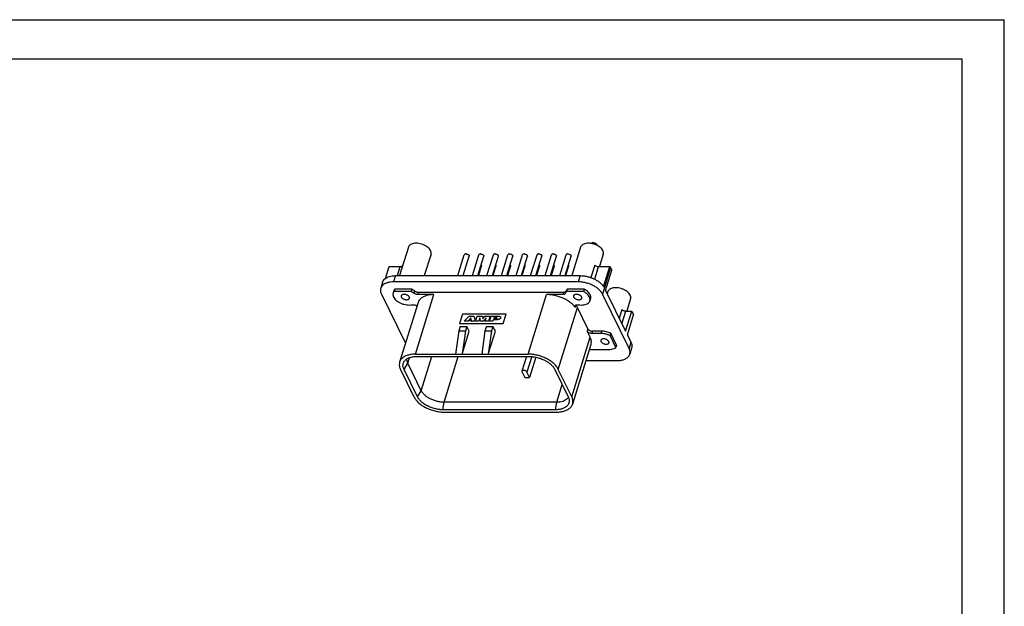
# Model space of a CAD drawing. Extents: x 0 to 420, y 0 to 297.
# Tile 8 of 8: x 171 to 420, y 148 to 297. Entities that reach past the tile are written whole.
import ezdxf

# ---------------------------------------------------------------- set-up
doc = ezdxf.new("R2010")
doc.units = 0
doc.header["$LTSCALE"] = 23.1
doc.layers.get('0').update_dxf_attribs({"linetype": 'CONTINUOUS'})

msp = doc.modelspace()

# ---------------------------------------------------------------- linework, layer by layer
at = {"color": 7, "linetype": 'CONTINUOUS'}
for p, q in [((0, 297), (420, 297)), ((420, 0), (420, 297)), ((17.78, 287.08), (409.21, 287.08)), ((409.21, 287.08), (409.21, 9.23)), ((269, 239.42), (266.77, 232.21)), ((274.74, 237.65), (273.05, 232.21)), ((281.55, 232.21), (283.18, 237.5)), ((282.91, 232.21), (284.43, 237.12)), ((285.23, 232.21), (286.87, 237.5)), ((286.59, 232.21), (288.11, 237.12)), ((288.92, 232.21), (290.55, 237.5)), ((290.28, 232.21), (291.8, 237.12)), ((292.6, 232.21), (294.24, 237.5)), ((293.96, 232.21), (295.48, 237.12)), ((296.29, 232.21), (297.92, 237.5)), ((297.65, 232.21), (299.16, 237.12)), ((299.97, 232.21), (301.61, 237.5)), ((301.33, 232.21), (302.85, 237.12)), ((303.65, 232.21), (305.29, 237.5)), ((305.01, 232.21), (306.53, 237.12)), ((307.34, 232.21), (308.97, 237.5)), ((308.7, 232.21), (310.22, 237.12)), ((312.66, 239.42), (310.43, 232.21)), ((318.4, 237.65), (317.42, 234.5)), ((287.49, 234.63), (286.74, 232.21)), ((291.17, 234.63), (290.42, 232.21)), ((294.86, 234.63), (294.11, 232.21)), ((298.54, 234.63), (297.79, 232.21)), ((302.23, 234.63), (301.48, 232.21)), ((305.91, 234.63), (305.16, 232.21)), ((309.59, 234.63), (308.85, 232.21)), ((316.22, 234.85), (315.25, 231.71)), ((263.17, 231.49), (264.1, 234.5)), ((264.1, 234.5), (266.94, 234.5)), ((265.74, 232.21), (265.25, 230.64)), ((265.74, 232.21), (312.53, 232.21)), ((266.23, 232.21), (266.94, 234.5)), ((312.53, 232.21), (312.04, 230.64)), ((316.23, 231.29), (317.22, 234.5)), ((317.22, 234.5), (320.06, 234.5)), ((320.23, 234.19), (318.17, 227.53)), ((318.48, 229.41), (320.06, 234.5)), ((318.96, 228.48), (320.54, 233.57)), ((320.23, 234.19), (320.54, 233.57)), ((262.49, 230.57), (262, 229.01)), ((312.04, 230.64), (265.25, 230.64)), ((262.17, 227.53), (268.28, 215.1)), ((265.32, 228.34), (265.14, 227.75)), ((265.58, 228.77), (265.39, 228.19)), ((269.71, 228.19), (265.39, 228.19)), ((269.9, 228.77), (265.58, 228.77)), ((269.9, 228.77), (269.71, 228.19)), ((270.6, 228.33), (270.41, 227.74)), ((270.83, 212.33), (275.49, 227.41)), ((271.57, 228), (271.39, 227.41)), ((275.49, 227.41), (271.39, 227.41)), ((271.57, 228), (308.32, 228)), ((299.38, 212.33), (304.04, 227.41)), ((308.14, 227.41), (304.04, 227.41)), ((308.32, 228), (308.14, 227.41)), ((308.97, 228.34), (308.79, 227.74)), ((308.79, 227.74), (308.79, 227.74)), ((309.23, 228.77), (309.05, 228.19)), ((313.37, 228.19), (309.05, 228.19)), ((313.55, 228.77), (309.23, 228.77)), ((313.55, 228.77), (313.37, 228.19)), ((324.92, 213.79), (318.17, 227.53)), ((318.96, 228.48), (324.03, 218.16)), ((319.57, 228.17), (319.39, 227.61)), ((271.46, 225.39), (266.8, 210.31)), ((311.47, 224.73), (311.29, 224.14)), ((315.19, 226.42), (315, 225.83)), ((325.3, 226.4), (324.32, 223.25)), ((282.7, 222.45), (281.98, 220.1)), ((282.71, 222.43), (281.99, 220.09)), ((282.7, 222.45), (282.71, 222.43)), ((293.76, 222.45), (282.7, 222.45)), ((293.75, 222.43), (282.71, 222.43)), ((293.03, 220.1), (293.76, 222.45)), ((306.98, 208.48), (311.82, 224.14)), ((314.46, 218.77), (311.82, 224.14)), ((323.12, 223.6), (322.44, 221.39)), ((323.12, 220), (324.12, 223.25)), ((324.03, 218.16), (325.6, 223.25)), ((324.12, 223.25), (325.6, 223.25)), ((324.49, 217.23), (326.06, 222.32)), ((325.6, 223.25), (326.06, 222.32)), ((281.98, 220.1), (293.03, 220.1)), ((283.16, 220.67), (284.4, 221.97)), ((283.16, 220.67), (283.17, 220.66)), ((284.12, 220.67), (283.16, 220.67)), ((284.13, 220.66), (283.17, 220.66)), ((284.24, 220.81), (284.12, 220.67)), ((284.12, 220.67), (284.13, 220.66)), ((284.24, 220.8), (284.13, 220.66)), ((284.24, 220.81), (284.24, 220.8)), ((285.01, 220.81), (284.24, 220.81)), ((285.01, 220.8), (284.24, 220.8)), ((284.4, 221.97), (285.55, 221.97)), ((284.83, 221.51), (284.51, 221.14)), ((284.51, 221.14), (284.93, 221.14)), ((284.84, 221.49), (284.54, 221.14)), ((284.93, 221.14), (284.83, 221.51)), ((285.04, 220.67), (285.01, 220.81)), ((285.04, 220.67), (285.05, 220.66)), ((286, 220.67), (285.04, 220.67)), ((286, 220.66), (285.05, 220.66)), ((285.55, 221.97), (285.56, 221.95)), ((285.55, 221.97), (286, 220.66)), ((286, 220.67), (286, 220.66)), ((286.04, 220.67), (286.44, 221.97)), ((286.04, 220.67), (286.05, 220.66)), ((286.88, 220.67), (286.04, 220.67)), ((286.89, 220.66), (286.05, 220.66)), ((286.44, 221.97), (287.76, 221.97)), ((287.14, 221.51), (286.88, 220.67)), ((286.88, 220.67), (286.89, 220.66)), ((287.14, 221.48), (286.89, 220.66)), ((287.29, 220.67), (287.14, 221.51)), ((287.29, 220.67), (287.3, 220.66)), ((288.07, 220.67), (287.29, 220.67)), ((288.08, 220.66), (287.3, 220.66)), ((287.76, 221.97), (287.88, 221.3)), ((287.76, 221.97), (287.77, 221.95)), ((287.77, 221.95), (287.88, 221.3)), ((287.88, 221.3), (288.4, 221.97)), ((288.74, 221.51), (288.07, 220.67)), ((288.07, 220.67), (288.08, 220.66)), ((288.73, 221.47), (288.08, 220.66)), ((288.4, 221.97), (289.72, 221.97)), ((288.49, 220.67), (288.74, 221.51)), ((288.49, 220.67), (288.49, 220.66)), ((289.32, 220.67), (288.49, 220.67)), ((289.33, 220.66), (288.49, 220.66)), ((289.72, 221.97), (289.32, 220.67)), ((289.32, 220.67), (289.33, 220.66)), ((289.73, 221.95), (289.33, 220.66)), ((289.55, 220.67), (289.95, 221.97)), ((289.55, 220.67), (289.56, 220.66)), ((290.39, 220.67), (289.55, 220.67)), ((290.4, 220.66), (289.56, 220.66)), ((289.72, 221.97), (289.73, 221.95)), ((289.95, 221.97), (291.49, 221.97)), ((290.51, 221.05), (290.39, 220.67)), ((290.39, 220.67), (290.4, 220.66)), ((290.51, 221.04), (290.4, 220.66)), ((290.51, 221.05), (290.51, 221.04)), ((291.21, 221.05), (290.51, 221.05)), ((291.22, 221.04), (290.51, 221.04)), ((290.68, 221.6), (290.62, 221.41)), ((290.62, 221.41), (291.32, 221.41)), ((290.68, 221.59), (290.63, 221.41)), ((290.68, 221.6), (290.68, 221.59)), ((291.38, 221.6), (290.68, 221.6)), ((291.39, 221.59), (290.68, 221.59)), ((291.21, 221.05), (291.22, 221.04)), ((291.38, 221.6), (291.39, 221.59)), ((292.36, 221.7), (292.36, 221.72)), ((292.36, 221.51), (292.37, 221.49)), ((281.78, 218.2), (280.96, 212.33)), ((282.14, 219.37), (281.78, 218.2)), ((281.78, 218.2), (283.44, 218.2)), ((282.14, 219.37), (283.8, 219.37)), ((283.44, 218.2), (282.62, 212.33)), ((282.62, 212.33), (284.41, 218.13)), ((283.8, 219.37), (283.44, 218.2)), ((284.41, 218.13), (283.8, 219.37)), ((288.41, 218.2), (287.59, 212.33)), ((288.77, 219.37), (288.41, 218.2)), ((288.41, 218.2), (290.07, 218.2)), ((288.77, 219.37), (290.43, 219.37)), ((290.07, 218.2), (289.25, 212.33)), ((289.25, 212.33), (291.04, 218.13)), ((290.43, 219.37), (290.07, 218.2)), ((291.04, 218.13), (290.43, 219.37)), ((314.46, 218.77), (314.28, 218.18)), ((315.06, 216.59), (314.28, 218.18)), ((315.69, 218.14), (315.51, 217.56)), ((317.81, 217.56), (315.51, 217.56)), ((317.99, 218.14), (315.69, 218.14)), ((317.99, 218.14), (317.81, 217.56)), ((320.28, 217.61), (320.1, 217.02)), ((321.74, 214.64), (320.28, 217.61)), ((324.49, 217.23), (325.4, 215.36)), ((310.4, 201.51), (315.06, 216.59)), ((315.27, 214.76), (310.61, 199.68)), ((321.56, 214.05), (320.1, 217.02)), ((321.74, 214.64), (321.56, 214.05)), ((325.4, 215.36), (324.92, 213.79)), ((270.83, 212.33), (299.38, 212.33)), ((314.89, 213.52), (319.79, 213.52)), ((325.57, 213.88), (325.09, 212.32)), ((267.9, 208.48), (268.87, 210.04)), ((268.87, 210.04), (269.31, 211.44)), ((272.29, 203.08), (268.87, 210.04)), ((271.12, 211.73), (299.68, 211.73)), ((272.29, 203.08), (274.96, 211.73)), ((278.05, 200.16), (281.63, 211.73)), ((298.93, 211.73), (297.78, 208.01)), ((300.25, 211.7), (299.05, 207.81)), ((301.31, 211.55), (299.72, 206.43)), ((314.01, 210.69), (321.84, 210.69)), ((267.01, 208.48), (270.43, 201.51)), ((271.31, 201.51), (267.9, 208.48)), ((297.8, 207.81), (298.48, 206.43)), ((299.72, 206.43), (299.05, 207.81)), ((306.09, 208.48), (309.51, 201.51)), ((310.4, 201.51), (306.98, 208.48)), ((298.48, 206.43), (299.72, 206.43)), ((306.61, 200.16), (307.99, 204.62)), ((271.31, 201.51), (272.29, 203.08)), ((277.73, 198.26), (278.05, 200.16)), ((306.61, 200.16), (278.05, 200.16)), ((306.29, 198.26), (306.61, 200.16)), ((306.29, 198.26), (277.73, 198.26)), ((278.03, 197.66), (306.58, 197.66))]:
    msp.add_line(p, q, dxfattribs=at)
for points, knots in [([(274.63, 238.54), (274.56, 238.7), (274.33, 239.02), (273.89, 239.43), (273.33, 239.8), (272.69, 240.09), (272, 240.3), (271.31, 240.41), (270.65, 240.41), (270.05, 240.31), (269.56, 240.11), (269.19, 239.81), (269.04, 239.55), (269, 239.42)], [0, 0, 0, 0, 0.081157, 0.173333, 0.274698, 0.382001, 0.491224, 0.598123, 0.698729, 0.789898, 0.869974, 0.939677, 1, 1, 1, 1]), ([(315.3, 240.35), (315.19, 240.37), (314.85, 240.41), (314.31, 240.41), (313.71, 240.31), (313.21, 240.11), (312.85, 239.81), (312.7, 239.55), (312.66, 239.42)], [0, 0, 0, 0, 0.115825, 0.33717, 0.537751, 0.713929, 0.867283, 1, 1, 1, 1]), ([(315.3, 240.34), (315.31, 240.36), (315.35, 240.43), (315.48, 240.53), (315.68, 240.57), (315.92, 240.57), (316.16, 240.52), (316.39, 240.42), (316.58, 240.28), (316.68, 240.16), (316.7, 240.1)], [0, 0, 0, 0, 0.046605, 0.149375, 0.274817, 0.42101, 0.578602, 0.735137, 0.878427, 1, 1, 1, 1]), ([(316.74, 239.9), (316.61, 239.97), (316.26, 240.12), (315.77, 240.26), (315.42, 240.33), (315.3, 240.35)], [0, 0, 0, 0, 0.283532, 0.762224, 1, 1, 1, 1]), ([(316.7, 240.1), (316.73, 240.06), (316.75, 239.98), (316.74, 239.91), (316.73, 239.89)], [0, 0, 0, 0, 0.761679, 1, 1, 1, 1]), ([(318.29, 238.54), (318.21, 238.7), (317.99, 239.02), (317.55, 239.43), (317.11, 239.72), (316.82, 239.86), (316.74, 239.9)], [0, 0, 0, 0, 0.255767, 0.546264, 0.865717, 1, 1, 1, 1]), ([(274.74, 237.65), (274.74, 237.66), (274.78, 237.8), (274.8, 238.11), (274.7, 238.4), (274.63, 238.54)], [0, 0, 0, 0, 0.021663, 0.485551, 1, 1, 1, 1]), ([(283.61, 237.71), (283.54, 237.71), (283.4, 237.7), (283.25, 237.62), (283.2, 237.53), (283.19, 237.5)], [0, 0, 0, 0, 0.432417, 0.781964, 1, 1, 1, 1]), ([(283.61, 237.71), (283.69, 237.71), (283.86, 237.69), (284.09, 237.6), (284.28, 237.48), (284.41, 237.33), (284.45, 237.19), (284.43, 237.13), (284.43, 237.12)], [0, 0, 0, 0, 0.218804, 0.443594, 0.651811, 0.826598, 0.966668, 1, 1, 1, 1]), ([(287.29, 237.71), (287.22, 237.71), (287.09, 237.7), (286.93, 237.62), (286.88, 237.53), (286.87, 237.5)], [0, 0, 0, 0, 0.432417, 0.781964, 1, 1, 1, 1]), ([(287.29, 237.71), (287.37, 237.71), (287.54, 237.69), (287.77, 237.6), (287.96, 237.48), (288.09, 237.33), (288.13, 237.19), (288.11, 237.13), (288.11, 237.12)], [0, 0, 0, 0, 0.218804, 0.443594, 0.651811, 0.826598, 0.966668, 1, 1, 1, 1]), ([(290.98, 237.71), (290.9, 237.71), (290.77, 237.7), (290.62, 237.62), (290.56, 237.53), (290.55, 237.5)], [0, 0, 0, 0, 0.432417, 0.781964, 1, 1, 1, 1]), ([(290.98, 237.71), (291.06, 237.71), (291.22, 237.69), (291.46, 237.6), (291.65, 237.48), (291.78, 237.33), (291.81, 237.19), (291.8, 237.13), (291.79, 237.12)], [0, 0, 0, 0, 0.218804, 0.443594, 0.651811, 0.826598, 0.966668, 1, 1, 1, 1]), ([(294.66, 237.71), (294.59, 237.71), (294.46, 237.7), (294.3, 237.62), (294.25, 237.53), (294.24, 237.5)], [0, 0, 0, 0, 0.432417, 0.781964, 1, 1, 1, 1]), ([(294.66, 237.71), (294.74, 237.71), (294.91, 237.69), (295.14, 237.6), (295.33, 237.48), (295.46, 237.33), (295.5, 237.19), (295.48, 237.13), (295.48, 237.12)], [0, 0, 0, 0, 0.218804, 0.443594, 0.651811, 0.826598, 0.966668, 1, 1, 1, 1]), ([(298.34, 237.71), (298.27, 237.71), (298.14, 237.7), (297.99, 237.62), (297.93, 237.53), (297.92, 237.5)], [0, 0, 0, 0, 0.432417, 0.781964, 1, 1, 1, 1]), ([(298.34, 237.71), (298.43, 237.71), (298.59, 237.69), (298.82, 237.6), (299.02, 237.48), (299.15, 237.33), (299.18, 237.19), (299.17, 237.13), (299.16, 237.12)], [0, 0, 0, 0, 0.218804, 0.443594, 0.651811, 0.826598, 0.966668, 1, 1, 1, 1]), ([(302.03, 237.71), (301.96, 237.71), (301.83, 237.7), (301.67, 237.62), (301.62, 237.53), (301.61, 237.5)], [0, 0, 0, 0, 0.432417, 0.781964, 1, 1, 1, 1]), ([(302.03, 237.71), (302.11, 237.71), (302.28, 237.69), (302.51, 237.6), (302.7, 237.48), (302.83, 237.33), (302.87, 237.19), (302.85, 237.13), (302.85, 237.12)], [0, 0, 0, 0, 0.218804, 0.443594, 0.651811, 0.826598, 0.966668, 1, 1, 1, 1]), ([(305.71, 237.71), (305.64, 237.71), (305.51, 237.7), (305.35, 237.62), (305.3, 237.53), (305.29, 237.5)], [0, 0, 0, 0, 0.432417, 0.781964, 1, 1, 1, 1]), ([(305.71, 237.71), (305.79, 237.71), (305.96, 237.69), (306.19, 237.6), (306.39, 237.48), (306.52, 237.33), (306.55, 237.19), (306.54, 237.13), (306.53, 237.12)], [0, 0, 0, 0, 0.218804, 0.443594, 0.651811, 0.826598, 0.966668, 1, 1, 1, 1]), ([(309.4, 237.71), (309.33, 237.71), (309.19, 237.7), (309.04, 237.62), (308.99, 237.53), (308.97, 237.5)], [0, 0, 0, 0, 0.432417, 0.781964, 1, 1, 1, 1]), ([(309.4, 237.71), (309.48, 237.71), (309.65, 237.69), (309.88, 237.6), (310.07, 237.48), (310.2, 237.33), (310.23, 237.19), (310.22, 237.13), (310.22, 237.12)], [0, 0, 0, 0, 0.218804, 0.443594, 0.651811, 0.826598, 0.966668, 1, 1, 1, 1]), ([(318.4, 237.65), (318.4, 237.66), (318.44, 237.8), (318.46, 238.11), (318.36, 238.4), (318.29, 238.54)], [0, 0, 0, 0, 0.021663, 0.485551, 1, 1, 1, 1]), ([(266.94, 234.5), (267.04, 234.5), (267.24, 234.52), (267.47, 234.63), (267.56, 234.76), (267.58, 234.82)], [0, 0, 0, 0, 0.418702, 0.761625, 1, 1, 1, 1]), ([(287.47, 234.82), (287.49, 234.77), (287.51, 234.71), (287.49, 234.64), (287.49, 234.63)], [0, 0, 0, 0, 0.80819, 1, 1, 1, 1]), ([(291.15, 234.82), (291.17, 234.77), (291.19, 234.71), (291.18, 234.64), (291.17, 234.63)], [0, 0, 0, 0, 0.80819, 1, 1, 1, 1]), ([(294.84, 234.82), (294.86, 234.77), (294.88, 234.71), (294.86, 234.64), (294.86, 234.63)], [0, 0, 0, 0, 0.80819, 1, 1, 1, 1]), ([(298.52, 234.82), (298.54, 234.77), (298.56, 234.71), (298.55, 234.64), (298.54, 234.63)], [0, 0, 0, 0, 0.80819, 1, 1, 1, 1]), ([(302.2, 234.82), (302.23, 234.77), (302.24, 234.71), (302.23, 234.64), (302.23, 234.63)], [0, 0, 0, 0, 0.80819, 1, 1, 1, 1]), ([(305.89, 234.82), (305.91, 234.77), (305.93, 234.71), (305.91, 234.64), (305.91, 234.63)], [0, 0, 0, 0, 0.80819, 1, 1, 1, 1]), ([(309.57, 234.82), (309.6, 234.77), (309.61, 234.71), (309.6, 234.64), (309.59, 234.63)], [0, 0, 0, 0, 0.80819, 1, 1, 1, 1]), ([(316.22, 234.85), (316.31, 234.78), (316.52, 234.65), (316.86, 234.53), (317.1, 234.5), (317.22, 234.5)], [0, 0, 0, 0, 0.322866, 0.666617, 1, 1, 1, 1]), ([(262.49, 230.57), (262.53, 230.72), (262.68, 231.03), (263.04, 231.43), (263.56, 231.78), (264.2, 232.02), (264.94, 232.17), (265.47, 232.21), (265.74, 232.21)], [0, 0, 0, 0, 0.116035, 0.259864, 0.418081, 0.594209, 0.788754, 1, 1, 1, 1]), ([(286.81, 232.4), (286.82, 232.38), (286.86, 232.32), (286.88, 232.25), (286.88, 232.21)], [0, 0, 0, 0, 0.362504, 1, 1, 1, 1]), ([(290.49, 232.4), (290.5, 232.38), (290.54, 232.32), (290.56, 232.25), (290.56, 232.21)], [0, 0, 0, 0, 0.362504, 1, 1, 1, 1]), ([(294.17, 232.4), (294.19, 232.38), (294.23, 232.32), (294.25, 232.25), (294.25, 232.21)], [0, 0, 0, 0, 0.362504, 1, 1, 1, 1]), ([(297.86, 232.4), (297.87, 232.38), (297.91, 232.32), (297.93, 232.25), (297.93, 232.21)], [0, 0, 0, 0, 0.362504, 1, 1, 1, 1]), ([(301.54, 232.4), (301.56, 232.38), (301.59, 232.32), (301.61, 232.25), (301.61, 232.21)], [0, 0, 0, 0, 0.362504, 1, 1, 1, 1]), ([(305.23, 232.4), (305.24, 232.38), (305.28, 232.32), (305.3, 232.25), (305.3, 232.21)], [0, 0, 0, 0, 0.362504, 1, 1, 1, 1]), ([(308.91, 232.4), (308.93, 232.38), (308.96, 232.32), (308.98, 232.25), (308.98, 232.21)], [0, 0, 0, 0, 0.362504, 1, 1, 1, 1]), ([(312.53, 232.21), (312.82, 232.21), (313.41, 232.17), (314.3, 232.01), (315.17, 231.76), (316.01, 231.42), (316.79, 231), (317.47, 230.52), (318.05, 230), (318.36, 229.61), (318.48, 229.41)], [0, 0, 0, 0, 0.127648, 0.260257, 0.394959, 0.528705, 0.658519, 0.781706, 0.89608, 1, 1, 1, 1]), ([(320.06, 234.5), (320.08, 234.47), (320.12, 234.4), (320.18, 234.29), (320.22, 234.22), (320.23, 234.19)], [0, 0, 0, 0, 0.339866, 0.673166, 1, 1, 1, 1]), ([(265.25, 230.64), (264.96, 230.64), (264.41, 230.6), (263.63, 230.43), (262.96, 230.15), (262.44, 229.76), (262.14, 229.36), (262.03, 229.09), (262, 229.01)], [0, 0, 0, 0, 0.22495, 0.430744, 0.615476, 0.780339, 0.930571, 1, 1, 1, 1]), ([(318.17, 227.53), (318.07, 227.75), (317.79, 228.17), (317.24, 228.75), (316.55, 229.29), (315.75, 229.75), (314.86, 230.13), (313.93, 230.42), (312.99, 230.6), (312.35, 230.64), (312.04, 230.64)], [0, 0, 0, 0, 0.100257, 0.211878, 0.333776, 0.463722, 0.598744, 0.735454, 0.870332, 1, 1, 1, 1]), ([(262, 229.01), (261.97, 228.91), (261.91, 228.63), (261.94, 228.11), (262.08, 227.72), (262.17, 227.53)], [0, 0, 0, 0, 0.192661, 0.577271, 1, 1, 1, 1]), ([(265.14, 227.75), (265.1, 227.63), (265.06, 227.34), (265.18, 226.87), (265.47, 226.4), (265.9, 225.95), (266.46, 225.54), (267.11, 225.21), (267.83, 224.95), (268.56, 224.8), (269.28, 224.75), (269.74, 224.79), (269.96, 224.83)], [0, 0, 0, 0, 0.059314, 0.134571, 0.220565, 0.318516, 0.42706, 0.543163, 0.662821, 0.781622, 0.895249, 1, 1, 1, 1]), ([(265.39, 228.19), (265.29, 228.08), (265.2, 227.93), (265.14, 227.77), (265.14, 227.75)], [0, 0, 0, 0, 0.877439, 1, 1, 1, 1]), ([(265.58, 228.77), (265.48, 228.67), (265.38, 228.53), (265.33, 228.37), (265.32, 228.34)], [0, 0, 0, 0, 0.806106, 1, 1, 1, 1]), ([(267.2, 227.11), (267.19, 227.07), (267.18, 226.96), (267.21, 226.85), (267.24, 226.79)], [0, 0, 0, 0, 0.398587, 1, 1, 1, 1]), ([(269.24, 226.79), (269.21, 226.86), (269.1, 226.99), (268.9, 227.17), (268.64, 227.31), (268.36, 227.41), (268.06, 227.46), (267.78, 227.47), (267.53, 227.42), (267.34, 227.32), (267.24, 227.2), (267.21, 227.12), (267.2, 227.11)], [0, 0, 0, 0, 0.09711, 0.209293, 0.332807, 0.461625, 0.588808, 0.70769, 0.813115, 0.902998, 0.980392, 1, 1, 1, 1]), ([(270.41, 227.74), (270.34, 227.79), (270.2, 227.9), (269.96, 228.05), (269.8, 228.14), (269.71, 228.19)], [0, 0, 0, 0, 0.323904, 0.657769, 1, 1, 1, 1]), ([(270.6, 228.33), (270.53, 228.38), (270.38, 228.49), (270.14, 228.64), (269.98, 228.73), (269.9, 228.77)], [0, 0, 0, 0, 0.323904, 0.657769, 1, 1, 1, 1]), ([(271.39, 227.41), (271.27, 227.41), (271.04, 227.44), (270.71, 227.55), (270.5, 227.67), (270.41, 227.74)], [0, 0, 0, 0, 0.332074, 0.675156, 1, 1, 1, 1]), ([(270.6, 228.33), (270.66, 228.27), (270.81, 228.18), (271.05, 228.08), (271.31, 228.01), (271.48, 228), (271.57, 228)], [0, 0, 0, 0, 0.240861, 0.495925, 0.753105, 1, 1, 1, 1]), ([(275.49, 227.41), (275.16, 227.41), (274.53, 227.37), (273.64, 227.2), (272.86, 226.91), (272.22, 226.52), (271.74, 226.02), (271.53, 225.62), (271.46, 225.4), (271.46, 225.39)], [0, 0, 0, 0, 0.204088, 0.392641, 0.564107, 0.71872, 0.859287, 0.991474, 1, 1, 1, 1]), ([(311.29, 224.14), (311.12, 224.38), (310.72, 224.84), (310, 225.46), (309.16, 226.02), (308.22, 226.5), (307.2, 226.89), (306.15, 227.19), (305.09, 227.37), (304.39, 227.41), (304.04, 227.41)], [0, 0, 0, 0, 0.106114, 0.221828, 0.345576, 0.475234, 0.608265, 0.741912, 0.873354, 1, 1, 1, 1]), ([(308.79, 227.74), (308.77, 227.67), (308.67, 227.54), (308.43, 227.43), (308.24, 227.41), (308.14, 227.41)], [0, 0, 0, 0, 0.270661, 0.600517, 1, 1, 1, 1]), ([(308.32, 228), (308.4, 228), (308.55, 228.01), (308.75, 228.07), (308.85, 228.15), (308.89, 228.19)], [0, 0, 0, 0, 0.381079, 0.714637, 1, 1, 1, 1]), ([(309.05, 228.19), (309.01, 228.14), (308.94, 228.05), (308.85, 227.9), (308.81, 227.8), (308.79, 227.75)], [0, 0, 0, 0, 0.348127, 0.685754, 1, 1, 1, 1]), ([(309.23, 228.77), (309.19, 228.73), (309.12, 228.64), (309.03, 228.49), (308.99, 228.39), (308.97, 228.34)], [0, 0, 0, 0, 0.348127, 0.685754, 1, 1, 1, 1]), ([(310.86, 227.11), (310.85, 227.07), (310.84, 226.96), (310.87, 226.85), (310.9, 226.79)], [0, 0, 0, 0, 0.398587, 1, 1, 1, 1]), ([(312.9, 226.79), (312.86, 226.86), (312.76, 226.99), (312.56, 227.17), (312.3, 227.31), (312.02, 227.41), (311.72, 227.46), (311.44, 227.47), (311.19, 227.42), (310.99, 227.32), (310.89, 227.2), (310.87, 227.12), (310.86, 227.11)], [0, 0, 0, 0, 0.09711, 0.209293, 0.332807, 0.461625, 0.588808, 0.70769, 0.813115, 0.902998, 0.980392, 1, 1, 1, 1]), ([(315, 225.83), (315.02, 225.88), (315.07, 226.07), (315.04, 226.46), (314.84, 226.94), (314.48, 227.4), (313.98, 227.83), (313.58, 228.08), (313.37, 228.19)], [0, 0, 0, 0, 0.048602, 0.196306, 0.362264, 0.55249, 0.766641, 1, 1, 1, 1]), ([(315.18, 226.42), (315.22, 226.52), (315.25, 226.78), (315.17, 227.2), (314.94, 227.64), (314.58, 228.06), (314.11, 228.45), (313.75, 228.67), (313.55, 228.77)], [0, 0, 0, 0, 0.108799, 0.249366, 0.407673, 0.586766, 0.785532, 1, 1, 1, 1]), ([(325.2, 227.29), (325.12, 227.45), (324.9, 227.77), (324.45, 228.18), (323.89, 228.55), (323.25, 228.84), (322.57, 229.05), (321.87, 229.15), (321.21, 229.16), (320.62, 229.06), (320.12, 228.86), (319.75, 228.56), (319.61, 228.3), (319.57, 228.17)], [0, 0, 0, 0, 0.081157, 0.173333, 0.274698, 0.382001, 0.491224, 0.598123, 0.698729, 0.789898, 0.869974, 0.939677, 1, 1, 1, 1]), ([(325.3, 226.4), (325.3, 226.41), (325.34, 226.55), (325.36, 226.86), (325.26, 227.15), (325.2, 227.29)], [0, 0, 0, 0, 0.021663, 0.485551, 1, 1, 1, 1]), ([(267.24, 226.79), (267.27, 226.72), (267.38, 226.58), (267.58, 226.41), (267.84, 226.27), (268.12, 226.17), (268.42, 226.11), (268.7, 226.11), (268.95, 226.16), (269.14, 226.26), (269.24, 226.38), (269.27, 226.45), (269.28, 226.47)], [0, 0, 0, 0, 0.09711, 0.209293, 0.332807, 0.461625, 0.588808, 0.70769, 0.813115, 0.902998, 0.980392, 1, 1, 1, 1]), ([(269.28, 226.47), (269.29, 226.51), (269.3, 226.62), (269.27, 226.73), (269.24, 226.79)], [0, 0, 0, 0, 0.398587, 1, 1, 1, 1]), ([(269.96, 224.83), (270.06, 224.85), (270.26, 224.86), (270.58, 224.81), (270.88, 224.71), (271.08, 224.59), (271.17, 224.52), (271.19, 224.51)], [0, 0, 0, 0, 0.224903, 0.471824, 0.723863, 0.962962, 1, 1, 1, 1]), ([(310.9, 226.79), (310.93, 226.72), (311.03, 226.58), (311.24, 226.41), (311.49, 226.27), (311.78, 226.17), (312.08, 226.11), (312.36, 226.11), (312.61, 226.16), (312.8, 226.26), (312.9, 226.38), (312.93, 226.45), (312.93, 226.47)], [0, 0, 0, 0, 0.09711, 0.209293, 0.332807, 0.461625, 0.588808, 0.70769, 0.813115, 0.902998, 0.980392, 1, 1, 1, 1]), ([(311.29, 224.14), (311.25, 224.2), (311.18, 224.33), (311.18, 224.47), (311.2, 224.53)], [0, 0, 0, 0, 0.549545, 1, 1, 1, 1]), ([(311.2, 224.53), (311.2, 224.53), (311.22, 224.6), (311.31, 224.72), (311.52, 224.82), (311.8, 224.87), (311.99, 224.85), (312.09, 224.83)], [0, 0, 0, 0, 0.007289, 0.198174, 0.423694, 0.693956, 1, 1, 1, 1]), ([(311.82, 224.14), (311.77, 224.24), (311.67, 224.44), (311.54, 224.63), (311.47, 224.73)], [0, 0, 0, 0, 0.490792, 1, 1, 1, 1]), ([(312.09, 224.83), (312.34, 224.8), (312.81, 224.75), (313.48, 224.79), (314.08, 224.94), (314.56, 225.19), (314.87, 225.5), (314.97, 225.74), (315, 225.83)], [0, 0, 0, 0, 0.221114, 0.426333, 0.610338, 0.771342, 0.912902, 1, 1, 1, 1]), ([(312.93, 226.47), (312.95, 226.51), (312.96, 226.62), (312.93, 226.73), (312.9, 226.79)], [0, 0, 0, 0, 0.398587, 1, 1, 1, 1]), ([(323.12, 223.6), (323.21, 223.53), (323.42, 223.4), (323.76, 223.28), (324, 223.25), (324.12, 223.25)], [0, 0, 0, 0, 0.322866, 0.666617, 1, 1, 1, 1]), ([(292.36, 221.51), (292.35, 221.48), (292.33, 221.43), (292.28, 221.35), (292.15, 221.22), (291.96, 221.14), (291.75, 221.09), (291.52, 221.06), (291.33, 221.05), (291.21, 221.05)], [0, 0, 0, 0, 0.062199, 0.120151, 0.23136, 0.46152, 0.586396, 0.718019, 1, 1, 1, 1]), ([(292.37, 221.49), (292.35, 221.44), (292.3, 221.34), (292.18, 221.23), (292.01, 221.14), (291.79, 221.08), (291.52, 221.04), (291.33, 221.04), (291.22, 221.04)], [0, 0, 0, 0, 0.120826, 0.240372, 0.38009, 0.549056, 0.75402, 1, 1, 1, 1]), ([(291.32, 221.41), (291.34, 221.41), (291.38, 221.42), (291.43, 221.46), (291.47, 221.5), (291.47, 221.54), (291.46, 221.56), (291.46, 221.56)], [0, 0, 0, 0, 0.262234, 0.529291, 0.769501, 0.973285, 1, 1, 1, 1]), ([(291.46, 221.56), (291.45, 221.57), (291.43, 221.6), (291.4, 221.6), (291.38, 221.6)], [0, 0, 0, 0, 0.426722, 1, 1, 1, 1]), ([(291.49, 221.97), (291.55, 221.97), (291.68, 221.96), (291.85, 221.95), (292, 221.93), (292.14, 221.89), (292.26, 221.84), (292.32, 221.77), (292.35, 221.73), (292.36, 221.72)], [0, 0, 0, 0, 0.200713, 0.386484, 0.555815, 0.707296, 0.840817, 0.959678, 1, 1, 1, 1]), ([(292.36, 221.72), (292.36, 221.71), (292.37, 221.69), (292.39, 221.62), (292.38, 221.55), (292.36, 221.51)], [0, 0, 0, 0, 0.077582, 0.34358, 1, 1, 1, 1]), ([(315.51, 217.56), (315.38, 217.56), (315.12, 217.59), (314.77, 217.72), (314.47, 217.92), (314.33, 218.09), (314.28, 218.18)], [0, 0, 0, 0, 0.264705, 0.53665, 0.788546, 1, 1, 1, 1]), ([(314.46, 218.77), (314.5, 218.7), (314.6, 218.56), (314.82, 218.39), (315.09, 218.25), (315.38, 218.17), (315.59, 218.14), (315.69, 218.14)], [0, 0, 0, 0, 0.1657, 0.358985, 0.571339, 0.78976, 1, 1, 1, 1]), ([(320.1, 217.02), (319.86, 217.14), (319.36, 217.33), (318.59, 217.51), (318.07, 217.56), (317.81, 217.56)], [0, 0, 0, 0, 0.337845, 0.675734, 1, 1, 1, 1]), ([(320.28, 217.61), (320.1, 217.7), (319.73, 217.85), (319.15, 218.02), (318.57, 218.12), (318.18, 218.14), (317.99, 218.14)], [0, 0, 0, 0, 0.252828, 0.507646, 0.758573, 1, 1, 1, 1]), ([(315.27, 214.76), (315.28, 214.8), (315.34, 215.02), (315.39, 215.44), (315.3, 216.02), (315.15, 216.4), (315.06, 216.59)], [0, 0, 0, 0, 0.061046, 0.354618, 0.664203, 1, 1, 1, 1]), ([(317.76, 215.86), (317.75, 215.82), (317.74, 215.7), (317.77, 215.6), (317.8, 215.54)], [0, 0, 0, 0, 0.398587, 1, 1, 1, 1]), ([(319.8, 215.54), (319.77, 215.61), (319.67, 215.74), (319.46, 215.91), (319.21, 216.06), (318.92, 216.16), (318.62, 216.21), (318.34, 216.22), (318.09, 216.17), (317.9, 216.06), (317.8, 215.95), (317.77, 215.87), (317.76, 215.86)], [0, 0, 0, 0, 0.09711, 0.209293, 0.332807, 0.461625, 0.588808, 0.70769, 0.813115, 0.902998, 0.980392, 1, 1, 1, 1]), ([(317.8, 215.54), (317.84, 215.47), (317.94, 215.33), (318.14, 215.16), (318.4, 215.02), (318.68, 214.92), (318.98, 214.86), (319.26, 214.86), (319.51, 214.91), (319.71, 215.01), (319.81, 215.13), (319.83, 215.2), (319.84, 215.22)], [0, 0, 0, 0, 0.09711, 0.209293, 0.332807, 0.461625, 0.588808, 0.70769, 0.813115, 0.902998, 0.980392, 1, 1, 1, 1]), ([(319.84, 215.22), (319.85, 215.26), (319.86, 215.37), (319.83, 215.48), (319.8, 215.54)], [0, 0, 0, 0, 0.398587, 1, 1, 1, 1]), ([(325.4, 215.36), (325.49, 215.17), (325.64, 214.78), (325.66, 214.27), (325.6, 213.98), (325.57, 213.88)], [0, 0, 0, 0, 0.422729, 0.807339, 1, 1, 1, 1]), ([(270.83, 212.33), (270.47, 212.33), (269.78, 212.29), (268.81, 212.08), (267.99, 211.73), (267.33, 211.25), (266.96, 210.74), (266.83, 210.41), (266.8, 210.31)], [0, 0, 0, 0, 0.22495, 0.430744, 0.615476, 0.780339, 0.930571, 1, 1, 1, 1]), ([(306.98, 208.48), (306.85, 208.74), (306.51, 209.27), (305.82, 209.99), (304.96, 210.65), (303.97, 211.23), (302.88, 211.7), (301.72, 212.06), (300.55, 212.28), (299.77, 212.33), (299.38, 212.33)], [0, 0, 0, 0, 0.100257, 0.211878, 0.333776, 0.463722, 0.598744, 0.735454, 0.870332, 1, 1, 1, 1]), ([(319.79, 213.52), (320.03, 213.52), (320.47, 213.55), (321.08, 213.72), (321.42, 213.93), (321.56, 214.05)], [0, 0, 0, 0, 0.376354, 0.710368, 1, 1, 1, 1]), ([(321.84, 210.69), (322.13, 210.69), (322.68, 210.72), (323.46, 210.89), (324.13, 211.17), (324.65, 211.56), (324.96, 211.97), (325.06, 212.23), (325.09, 212.32)], [0, 0, 0, 0, 0.22495, 0.430744, 0.615476, 0.780339, 0.930571, 1, 1, 1, 1]), ([(325.09, 212.32), (325.12, 212.41), (325.18, 212.7), (325.15, 213.21), (325.01, 213.6), (324.92, 213.79)], [0, 0, 0, 0, 0.192661, 0.577271, 1, 1, 1, 1]), ([(266.8, 210.31), (266.76, 210.19), (266.68, 209.83), (266.72, 209.2), (266.89, 208.71), (267.01, 208.48)], [0, 0, 0, 0, 0.192661, 0.577271, 1, 1, 1, 1]), ([(267.9, 208.48), (267.8, 208.67), (267.65, 209.08), (267.62, 209.71), (267.76, 210.2), (267.91, 210.45), (267.97, 210.53)], [0, 0, 0, 0, 0.304721, 0.587706, 0.862984, 1, 1, 1, 1]), ([(267.97, 210.53), (268.03, 210.62), (268.25, 210.88), (268.73, 211.23), (269.44, 211.52), (270.25, 211.7), (270.82, 211.73), (271.12, 211.73)], [0, 0, 0, 0, 0.092706, 0.287722, 0.505248, 0.744313, 1, 1, 1, 1]), ([(268.87, 210.04), (268.79, 210.22), (268.66, 210.58), (268.63, 210.96), (268.65, 211.14)], [0, 0, 0, 0, 0.523463, 1, 1, 1, 1]), ([(299.68, 211.73), (299.99, 211.73), (300.65, 211.69), (301.63, 211.51), (302.61, 211.21), (303.55, 210.8), (304.4, 210.31), (305.13, 209.74), (305.7, 209.14), (305.99, 208.7), (306.09, 208.48)], [0, 0, 0, 0, 0.126675, 0.261078, 0.399201, 0.536433, 0.668407, 0.791305, 0.90223, 1, 1, 1, 1]), ([(297.78, 208.01), (297.77, 208), (297.76, 207.93), (297.78, 207.86), (297.8, 207.81)], [0, 0, 0, 0, 0.19181, 1, 1, 1, 1]), ([(299.05, 207.81), (299.02, 207.87), (298.92, 207.99), (298.72, 208.12), (298.48, 208.21), (298.23, 208.24), (298.01, 208.21), (297.85, 208.13), (297.79, 208.04), (297.78, 208.01)], [0, 0, 0, 0, 0.137499, 0.301297, 0.478131, 0.650257, 0.801462, 0.923689, 1, 1, 1, 1]), ([(278.05, 200.16), (277.77, 200.16), (277.18, 200.2), (276.3, 200.36), (275.42, 200.63), (274.57, 200.99), (273.81, 201.44), (273.16, 201.94), (272.65, 202.49), (272.39, 202.88), (272.29, 203.08)], [0, 0, 0, 0, 0.126757, 0.261153, 0.399258, 0.536459, 0.668395, 0.791266, 0.902172, 1, 1, 1, 1]), ([(270.43, 201.51), (270.56, 201.25), (270.9, 200.72), (271.59, 200), (272.44, 199.34), (273.44, 198.76), (274.53, 198.29), (275.69, 197.93), (276.86, 197.71), (277.64, 197.66), (278.03, 197.66)], [0, 0, 0, 0, 0.100257, 0.211878, 0.333776, 0.463722, 0.598744, 0.735454, 0.870332, 1, 1, 1, 1]), ([(277.73, 198.26), (277.42, 198.26), (276.76, 198.3), (275.78, 198.49), (274.79, 198.78), (273.86, 199.19), (273.01, 199.69), (272.28, 200.25), (271.71, 200.85), (271.42, 201.3), (271.31, 201.51)], [0, 0, 0, 0, 0.126675, 0.261078, 0.399201, 0.536433, 0.668407, 0.791305, 0.90223, 1, 1, 1, 1]), ([(309.77, 200.53), (309.77, 200.45), (309.76, 200.17), (309.62, 199.69), (309.24, 199.17), (308.68, 198.76), (307.97, 198.47), (307.16, 198.3), (306.58, 198.26), (306.29, 198.26)], [0, 0, 0, 0, 0.053707, 0.182097, 0.315902, 0.462943, 0.626958, 0.807212, 1, 1, 1, 1]), ([(306.58, 197.66), (306.94, 197.66), (307.63, 197.7), (308.6, 197.92), (309.42, 198.27), (310.07, 198.75), (310.45, 199.25), (310.58, 199.58), (310.61, 199.68)], [0, 0, 0, 0, 0.22495, 0.430744, 0.615476, 0.780339, 0.930571, 1, 1, 1, 1]), ([(309.55, 201.42), (309.47, 201.27), (309.24, 200.97), (308.75, 200.61), (308.12, 200.35), (307.39, 200.19), (306.87, 200.16), (306.61, 200.16)], [0, 0, 0, 0, 0.151131, 0.333545, 0.537018, 0.760671, 1, 1, 1, 1]), ([(309.51, 201.51), (309.61, 201.32), (309.73, 200.99), (309.77, 200.65), (309.77, 200.53)], [0, 0, 0, 0, 0.644837, 1, 1, 1, 1]), ([(310.61, 199.68), (310.65, 199.8), (310.72, 200.16), (310.69, 200.79), (310.52, 201.28), (310.4, 201.51)], [0, 0, 0, 0, 0.192661, 0.577271, 1, 1, 1, 1])]:
    msp.add_open_spline(points, degree=3, knots=knots, dxfattribs=at)
for points in [[(287.47, 234.82), (287.46, 234.84), (287.44, 234.87), (287.43, 234.89)], [(291.15, 234.82), (291.14, 234.84), (291.13, 234.87), (291.11, 234.89)], [(294.84, 234.82), (294.82, 234.84), (294.81, 234.87), (294.8, 234.89)], [(298.52, 234.82), (298.51, 234.84), (298.5, 234.87), (298.48, 234.89)], [(302.2, 234.82), (302.19, 234.84), (302.18, 234.87), (302.16, 234.89)], [(305.89, 234.82), (305.88, 234.84), (305.86, 234.87), (305.85, 234.89)], [(309.57, 234.82), (309.56, 234.84), (309.55, 234.87), (309.53, 234.89)], [(308.89, 228.19), (308.93, 228.23), (308.96, 228.27), (308.97, 228.32)], [(311.44, 224.77), (311.45, 224.75), (311.46, 224.74), (311.47, 224.73)], [(291.45, 221.57), (291.43, 221.58), (291.41, 221.59), (291.39, 221.59)]]:
    msp.add_open_spline(points, degree=3, dxfattribs=at)

doc.saveas('drawing.dxf')
